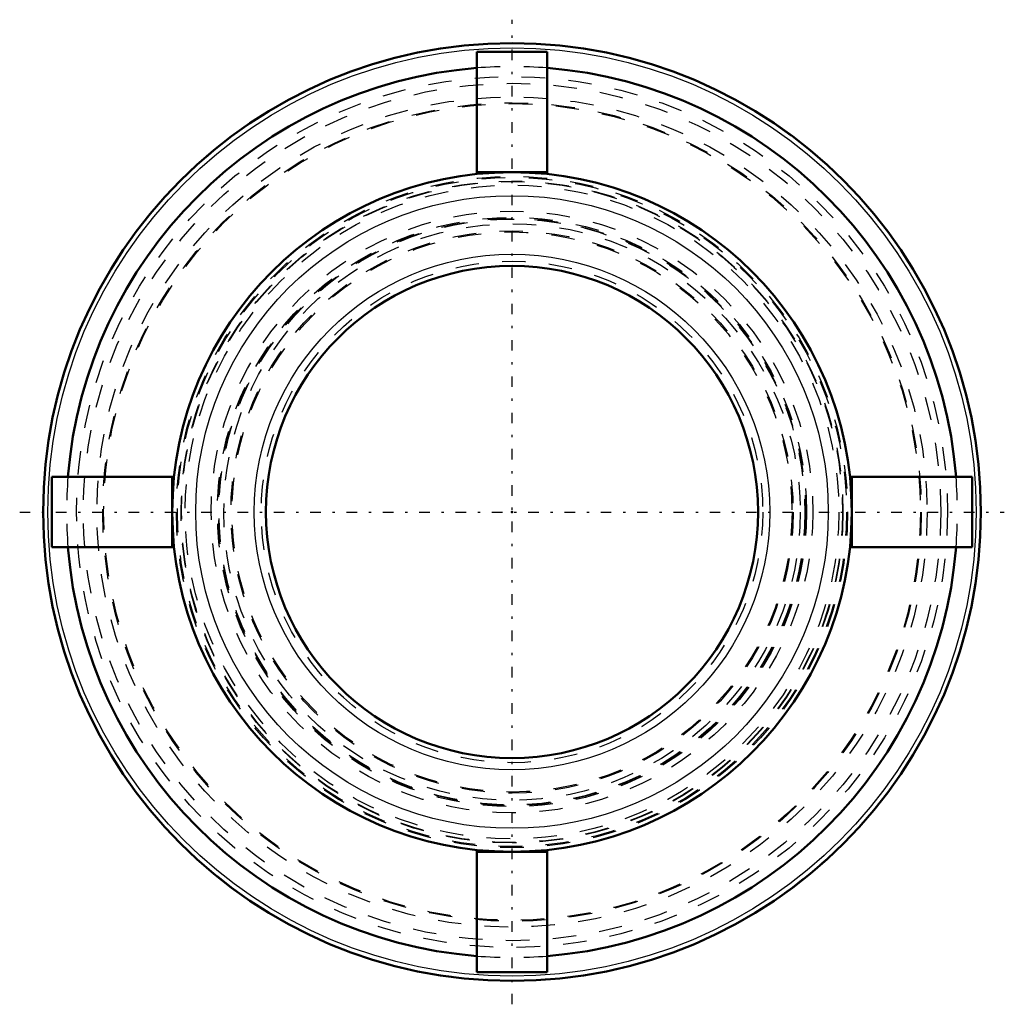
# Model space of a CAD drawing. Header units: millimetres. Extents: x -21 to 21, y -21 to 21.
import ezdxf

# ---------------------------------------------------------------- set-up
doc = ezdxf.new("R2010")
doc.units = ezdxf.units.MM
doc.linetypes.add('Center', pattern=[1.5, 0.45, -0.5, 0.05, -0.5])
doc.linetypes.add('Dashed', pattern=[2, 1, -1])
for name, color, linetype, lineweight in [('2d ConnectionPoints', 7, 'Continuous', 50), ('AM_0', 7, 'Continuous', 50), ('AM_4', 3, 'Continuous', 25), ('AM_7', 7, 'Center', 25), ('AM_9', 6, 'Dashed', 25)]:
    doc.layers.add(name, color=color, linetype=linetype, lineweight=lineweight)

msp = doc.modelspace()

# ---------------------------------------------------------------- linework, layer by layer
at = {"layer": '2d ConnectionPoints'}
msp.add_point((0, 0), dxfattribs=at)
at = {"layer": 'AM_0'}
for p, q in [((-1.5, 19.641), (-1.5, 14.422)), ((-1.5, 19.641), (1.5, 19.641)), ((1.5, 19.641), (1.5, 14.422)), ((1.5, 14.5), (-1.5, 14.5)), ((-14.422, 1.5), (-19.641, 1.5)), ((-19.641, -1.5), (-19.641, 1.5)), ((-14.5, -1.5), (-14.5, 1.5)), ((19.641, 1.5), (14.422, 1.5)), ((14.5, -1.5), (14.5, 1.5)), ((19.641, 1.5), (19.641, -1.5)), ((-14.422, -1.5), (-19.641, -1.5)), ((19.641, -1.5), (14.422, -1.5)), ((-1.5, -14.422), (-1.5, -19.641)), ((1.5, -14.5), (-1.5, -14.5)), ((1.5, -14.422), (1.5, -19.641)), ((1.5, -19.641), (-1.5, -19.641))]:
    msp.add_line(p, q, dxfattribs=at)
for radius in [20.01, 14.5, 10.5]:
    msp.add_circle((0, 0), radius, dxfattribs=at)
for start, end in [(94.5257, 175.4743), (4.5257, 85.4743), (184.5257, 265.4743), (274.5257, 355.4743)]:
    msp.add_arc((0, 0), 19.01, start, end, dxfattribs=at)
at = {"layer": 'AM_4'}
for radius in [19.81, 13.5, 11]:
    msp.add_circle((0, 0), radius, dxfattribs=at)
at = {"layer": 'AM_7'}
for p, q in [((0, -21.011), (0, 21.011)), ((-21.011, 0), (21.011, 0))]:
    msp.add_line(p, q, dxfattribs=at)
at = {"layer": 'AM_9'}
for radius in [20, 18.586, 18.297, 17.717, 17.467, 17.428, 14.324, 14.278, 14.125, 14.104, 13.951, 12.84, 12.574, 12.527, 12.5, 12.3, 11.997, 11.95, 10.7]:
    msp.add_circle((0, 0), radius, dxfattribs=at)
for start, end in [(85.4743, 94.5257), (175.4743, 184.5257), (355.4743, 4.5257), (265.4743, 274.5257)]:
    msp.add_arc((0, 0), 19.01, start, end, dxfattribs=at)

doc.saveas('drawing.dxf')
